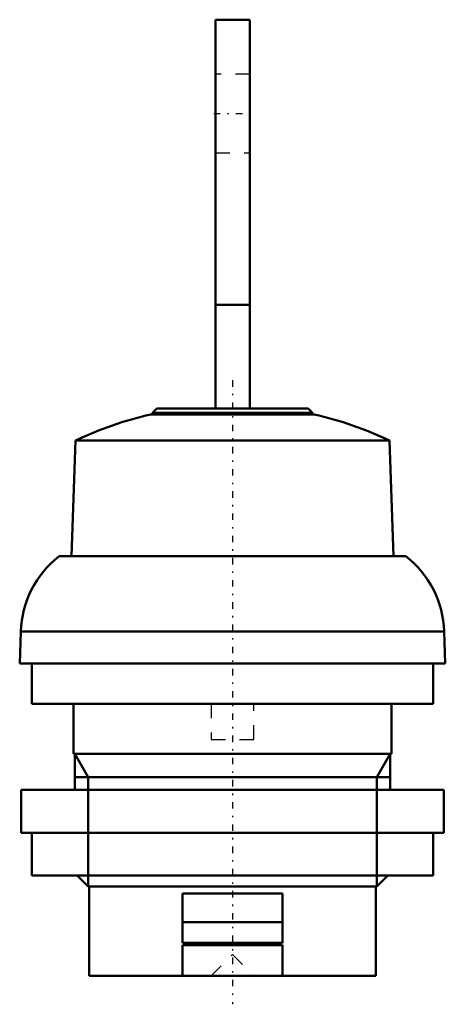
# Model space of a CAD drawing. Header units: millimetres. Extents: x -14.8 to 14.8, y -2 to 66.8.
import ezdxf

# ---------------------------------------------------------------- set-up
doc = ezdxf.new("R2010")
doc.units = ezdxf.units.MM
doc.linetypes.add('Center', pattern=[1.5, 0.45, -0.5, 0.05, -0.5])
doc.linetypes.add('Dashed', pattern=[2, 1, -1])
for name, color, linetype, lineweight in [('AM_0', 7, 'Continuous', 30), ('AM_10', 7, 'Continuous', 5), ('AM_3', 7, 'Dashed', 5), ('AM_7', 7, 'Center', 5)]:
    doc.layers.add(name, color=color, linetype=linetype, lineweight=lineweight)

msp = doc.modelspace()

# ---------------------------------------------------------------- linework, layer by layer
at = {"layer": 'AM_0', "color": 7, "linetype": 'Continuous', "lineweight": 50}
for p, q in [((1.21, 66.75), (-1.19, 66.75)), ((-1.19, 66.75), (-1.19, 39.6)), ((1.21, 39.6), (1.21, 66.75)), ((-1.19, 46.839), (1.21, 46.839)), ((-5.7, 39.191), (5.7, 39.191)), ((-5.275, 39.6), (-5.575, 39.3)), ((-5.575, 39.3), (-5.575, 39.191)), ((-5.575, 39.3), (5.575, 39.3)), ((-5.275, 39.6), (5.275, 39.6)), ((5.575, 39.3), (5.275, 39.6)), ((5.575, 39.191), (5.575, 39.3)), ((-10.962, 37.376), (-11.244, 29.3)), ((-10.962, 37.376), (10.962, 37.376)), ((11.244, 29.3), (10.962, 37.376)), ((-12.106, 29.3), (12.106, 29.3)), ((-14.772, 24.044), (-14.85, 21.8)), ((-14.772, 24.044), (14.772, 24.044)), ((14.85, 21.8), (14.772, 24.044)), ((-14.85, 21.8), (14.85, 21.8)), ((-14, 21.8), (-14, 19)), ((14, 19), (14, 21.8)), ((-14, 19), (14, 19)), ((-11.1, 19), (-11.1, 15.5)), ((11.1, 15.5), (11.1, 19)), ((-11.1, 15.5), (11.1, 15.5)), ((-11, 15.5), (-11, 13)), ((11, 13), (11, 15.5)), ((-14.75, 13), (-14.75, 10)), ((-14.75, 13), (14.75, 13)), ((14.75, 10), (14.75, 13)), ((-14.75, 10), (14.75, 10)), ((-14, 10), (-14, 7)), ((14, 7), (14, 10)), ((-14, 7), (14, 7)), ((-10.83, 7), (-10.08, 6.25)), ((10.08, 6.25), (10.83, 7)), ((-10.08, 6.25), (10.08, 6.25)), ((-10, 6.25), (-10, 0)), ((10, 0), (10, 6.25)), ((-3.5, 5.75), (3.5, 5.75)), ((-3.5, 2.3), (-3.5, 5.75)), ((3.5, 2.3), (3.5, 5.75)), ((-3.5, 3.75), (3.5, 3.75)), ((3.5, 2.3), (-3.5, 2.3)), ((-3.5, 2.15), (3.5, 2.15)), ((-3.5, 0), (-3.5, 2.15)), ((3.5, 0), (3.5, 2.15)), ((-10, 0), (10, 0))]:
    msp.add_line(p, q, dxfattribs=at)
for centre, radius, start, end in [((-0.227, 14.798), 25, 102.64446, 115.42885), ((0.227, 14.798), 25, 64.57115, 77.35554), ((-7.776, 23.8), 7, 128.21321, 178.00021), ((7.776, 23.8), 7, 1.99979, 51.78679)]:
    msp.add_arc(centre, radius, start, end, dxfattribs=at)
at = {"layer": 'AM_10', "color": 7, "linetype": 'Continuous', "lineweight": 50}
for p, q in [((-11, 15.5), (-10.08, 13.87)), ((11, 15.5), (10.08, 13.87)), ((-11, 13.87), (11, 13.87)), ((-10.08, 6.25), (-10.08, 13.87)), ((10.08, 6.25), (10.08, 13.87))]:
    msp.add_line(p, q, dxfattribs=at)
at = {"layer": 'AM_3', "color": 6, "linetype": 'Dashed', "lineweight": 25}
for p, q in [((1.21, 62.95), (-1.19, 62.95)), ((-1.19, 57.45), (1.21, 57.45)), ((-1.5, 19), (-1.5, 16.5)), ((1.5, 16.5), (1.5, 19)), ((-1.5, 16.5), (1.5, 16.5)), ((-3.5, 3.75), (-3.5, 5.75)), ((3.5, 5.75), (3.5, 3.75)), ((-1.5, 0), (0, 1.5)), ((0, 1.5), (1.5, 0))]:
    msp.add_line(p, q, dxfattribs=at)
at = {"layer": 'AM_7', "color": 4, "linetype": 'Center', "lineweight": 25}
for p, q in [((-1.31, 60.2), (1.33, 60.2)), ((0, 41.58), (0, -1.98))]:
    msp.add_line(p, q, dxfattribs=at)

doc.saveas('drawing.dxf')
